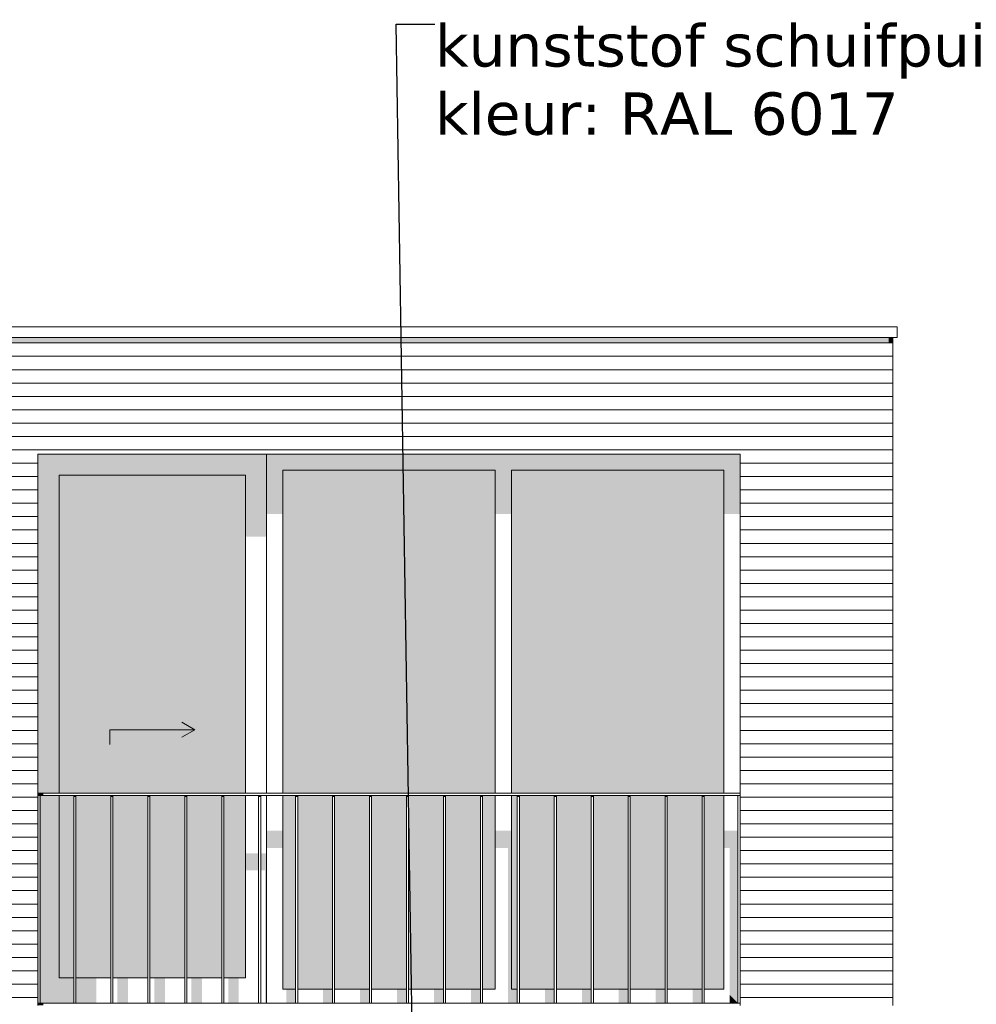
# Model space of a CAD drawing. Header units: millimetres. Extents: x -25778 to 297771, y -21930 to 17454.
# Tile 12 of 109: x 68255 to 72764, y -13625 to -8981. Entities that reach past the tile are written whole.
import ezdxf

# ---------------------------------------------------------------- set-up
doc = ezdxf.new("R2010")
doc.units = ezdxf.units.MM
doc.header["$MEASUREMENT"] = 0
for name, color, linetype in [('34 Balustrades', 7, 'Continuous'), ('34 Balustrades 2D arcering', 7, 'Continuous'), ('New_21 Buitenwanden', 7, 'Continuous'), ('New_21 Buitenwanden 2D arcering', 7, 'Continuous'), ('New_21 Buitenwanden Afdek-arcering', 7, 'Continuous'), ('New_21 Buitenwanden Deuren', 7, 'Continuous'), ('New_21 Buitenwanden Ramen', 7, 'Continuous'), ('New_47 Dakafwerking', 7, 'Continuous'), ('Tekst_dim 1_ 100 .DO', 7, 'Continuous')]:
    doc.layers.add(name, color=color, linetype=linetype)
doc.styles.add('GENERATED_STYLE_1', font='verdana.ttf')
doc.dimstyles.new('GENERATED_STYLE__2', dxfattribs={"dimtxt": 0.18, "dimasz": 182.4, "dimexe": 0.18, "dimexo": 0.0625, "dimgap": 0, "dimtad": 0, "dimtih": 1, "dimtoh": 1, "dimdec": 4, "dimzin": 0, "dimdsep": 46, "dimcen": 0.09, "dimadec": 0, "dimazin": 0, "dimtfac": 1, "dimtdec": 4, "dimtmove": 0, "dimatfit": 3, "dimldrblk": 'ARROWHEAD_11', "dimfxl": 1, "dimtolj": 1, "dimtzin": 0, "dimarcsym": 0})

# ---------------------------------------------------------------- blocks, each defined once
blk = doc.blocks.new('Section Element_20_1', base_point=(54245.6, -19829.7))
at = {"layer": 'New_21 Buitenwanden 2D arcering', "linetype": 'Continuous', "lineweight": 0, "true_color": 0x1e2122}
blk.add_hatch(color=250, dxfattribs=at).paths.add_polyline_path([(67770.6, -10508), (68340.6, -10508), (68340.6, -10479.7), (67770.6, -10479.7)])
at = {"layer": 'New_21 Buitenwanden Afdek-arcering', "linetype": 'Continuous', "lineweight": 0, "true_color": 0x000000}
h = blk.add_hatch(dxfattribs=at)
h.set_pattern_fill('920_Lijnen_horz__63_0001', color=18, style=0, pattern_type=2)
h.set_pattern_definition([(360, (54245.63, -19829.75), (0, 63), [])])
h.paths.add_polyline_path([(67770.6, -13629.7), (68340.6, -13629.7), (68340.6, -10479.7), (67770.6, -10479.7)])
at = {"layer": 'New_21 Buitenwanden', "color": 7, "linetype": 'Continuous', "lineweight": 0}
for p, q in [((67770.6, -10479.7), (67770.6, -13629.7)), ((68340.6, -13629.7), (68340.6, -11029.7))]:
    blk.add_line(p, q, dxfattribs=at)
blk = doc.blocks.new('Section Element_35_1', base_point=(54245.6, -19829.7))
at = {"layer": 'New_47 Dakafwerking', "color": 9, "linetype": 'Continuous', "lineweight": 0}
for p, q in [((72390.6, -10429.7), (67745.6, -10429.7)), ((72390.6, -10479.7), (72390.6, -10429.7)), ((72390.6, -10479.7), (67745.6, -10479.7))]:
    blk.add_line(p, q, dxfattribs=at)
blk = doc.blocks.new('Section Element_63_1', base_point=(54245.6, -19829.7))
at = {"layer": 'New_21 Buitenwanden 2D arcering', "linetype": 'Continuous', "lineweight": 0, "true_color": 0x1e2122}
blk.add_hatch(color=250, dxfattribs=at).paths.add_polyline_path([(72370.6, -10479.7), (72350.6, -10479.7), (72350.6, -10508), (72370.6, -10508)])
at = {"layer": 'New_21 Buitenwanden Afdek-arcering', "linetype": 'Continuous', "lineweight": 0, "true_color": 0x000000}
h = blk.add_hatch(dxfattribs=at)
h.set_pattern_fill('920_Lijnen_horz__63_0001', color=18, style=0, pattern_type=2)
h.set_pattern_definition([(3e-12, (54245.63, -19829.75), (0, 63), [])])
h.paths.add_polyline_path([(72370.6, -10479.7), (72350.6, -10479.7), (72350.6, -13629.7), (72370.6, -13629.7)])
at = {"layer": 'New_21 Buitenwanden', "color": 7, "linetype": 'Continuous', "lineweight": 0}
blk.add_line((72370.6, -10479.7), (72370.6, -13629.7), dxfattribs=at)
blk = doc.blocks.new('Section Element_77_1', base_point=(54245.6, -19829.7))
at = {"layer": 'New_21 Buitenwanden 2D arcering', "linetype": 'Continuous', "lineweight": 0, "true_color": 0x1e2122}
blk.add_hatch(color=250, dxfattribs=at).paths.add_polyline_path([(72350.6, -10479.7), (71650.6, -10479.7), (71650.6, -10508), (72350.6, -10508)])
at = {"layer": 'New_21 Buitenwanden Afdek-arcering', "linetype": 'Continuous', "lineweight": 0, "true_color": 0x000000}
h = blk.add_hatch(dxfattribs=at)
h.set_pattern_fill('920_Lijnen_horz__63_0001', color=18, style=0, pattern_type=2)
h.set_pattern_definition([(0, (54245.63, -19829.75), (0, 63), [])])
h.paths.add_polyline_path([(71650.6, -10479.7), (71650.6, -13629.7), (72350.6, -13629.7), (72350.6, -10479.7)])
at = {"layer": 'New_21 Buitenwanden', "color": 7, "linetype": 'Continuous', "lineweight": 0}
blk.add_line((71650.6, -13629.7), (71650.6, -11029.7), dxfattribs=at)
blk = doc.blocks.new('Section Element_78_1', base_point=(54245.6, -19829.7))
at = {"layer": 'New_21 Buitenwanden 2D arcering', "linetype": 'Continuous', "lineweight": 0, "true_color": 0x1e2122}
blk.add_hatch(color=250, dxfattribs=at).paths.add_polyline_path([(68340.6, -10508), (71650.6, -10508), (71650.6, -10479.7), (68340.6, -10479.7)])
at = {"layer": 'New_21 Buitenwanden Afdek-arcering', "linetype": 'Continuous', "lineweight": 0, "true_color": 0x000000}
h = blk.add_hatch(dxfattribs=at)
h.set_pattern_fill('920_Lijnen_horz__63_0001', color=18, style=0, pattern_type=2)
h.set_pattern_definition([(0, (54245.63, -19829.75), (0, 63), [])])
h.paths.add_polyline_path([(68340.6, -11029.7), (71650.6, -11029.7), (71650.6, -10479.7), (68340.6, -10479.7)])
at = {"layer": 'New_21 Buitenwanden', "color": 7, "linetype": 'Continuous', "lineweight": 0}
blk.add_line((71650.6, -11029.7), (68340.6, -11029.7), dxfattribs=at)
blk = doc.blocks.new('Section Element_140_1', base_point=(54245.6, -19829.7))
at = {"layer": '34 Balustrades 2D arcering', "linetype": 'Continuous', "lineweight": 0, "true_color": 0x1e2122}
blk.add_hatch(color=250, dxfattribs=at).paths.add_polyline_path([(68340.6, -12639.7), (68365.6, -12639.7), (68365.6, -12629.7), (68340.6, -12629.7)])
at = {"layer": '34 Balustrades', "color": 9, "linetype": 'Continuous', "lineweight": 0}
for p, q in [((68340.6, -12629.7), (71650.6, -12629.7)), ((68350.6, -12639.7), (71640.6, -12639.7))]:
    blk.add_line(p, q, dxfattribs=at)
blk = doc.blocks.new('Section Element_141_1', base_point=(54245.6, -19829.7))
at = {"layer": '34 Balustrades 2D arcering', "linetype": 'Continuous', "lineweight": 0, "true_color": 0x1e2122}
blk.add_hatch(color=250, dxfattribs=at).paths.add_polyline_path([(68340.6, -13629.7), (68365.6, -13629.7), (68365.6, -13619.7), (68340.6, -13619.7)])
at = {"layer": '34 Balustrades', "color": 9, "linetype": 'Continuous', "lineweight": 0}
blk.add_line((68350.6, -13619.7), (71640.6, -13619.7), dxfattribs=at)
blk = doc.blocks.new('Section Element_142_1', base_point=(54245.6, -19829.7))
at = {"layer": 'New_21 Buitenwanden 2D arcering', "linetype": 'Continuous', "lineweight": 0, "true_color": 0x1e2122}
for points in [[(68340.6, -11029.7), (68340.6, -11129.7), (68440.6, -11129.7), (69318.6, -11129.7), (69418.6, -11129.7), (69418.6, -11029.7)], [(68340.6, -11129.7), (68340.6, -12629.7), (68440.6, -12629.7), (68440.6, -11129.7)], [(68440.6, -12629.7), (68635.6, -12629.7), (68635.6, -11446.9), (69318.6, -11446.9), (69318.6, -11129.7), (68440.6, -11129.7)], [(69418.6, -11129.7), (69318.6, -11129.7), (69318.6, -11418.7), (69418.6, -11418.7)], [(68440.6, -12639.7), (68350.6, -12639.7), (68350.6, -13499.7), (68440.6, -13499.7)], [(68440.6, -13499.7), (68509.8, -13499.7), (68509.8, -12639.7), (68440.6, -12639.7)], [(68519.8, -13499.7), (68635.6, -13499.7), (68635.6, -13021.6), (68684.1, -13021.6), (68684.1, -12940.9), (68635.6, -12940.9), (68635.6, -12639.7), (68519.8, -12639.7)], [(68694.1, -13021.6), (68734.8, -13021.6), (68734.8, -13499.7), (68784.8, -13499.7), (68784.8, -13021.6), (68858.3, -13021.6), (68858.3, -12940.9), (68694.1, -12940.9)], [(68868.3, -13021.6), (68909.1, -13021.6), (68909.1, -13499.7), (68959.1, -13499.7), (68959.1, -13021.6), (69032.5, -13021.6), (69032.5, -12940.9), (68868.3, -12940.9)], [(69042.5, -13021.6), (69083.3, -13021.6), (69083.3, -13499.7), (69133.3, -13499.7), (69133.3, -13021.6), (69206.7, -13021.6), (69206.7, -12940.9), (69042.5, -12940.9)], [(69216.7, -13021.6), (69257.5, -13021.6), (69257.5, -13499.7), (69307.5, -13499.7), (69307.5, -13021.6), (69318.6, -13021.6), (69318.6, -12940.9), (69216.7, -12940.9)], [(69380.9, -12912.6), (69318.6, -12912.6), (69318.6, -12993.3), (69380.9, -12993.3)], [(69390.9, -12993.3), (69411.7, -12993.3), (69411.7, -13499.7), (69418.6, -13499.7), (69418.6, -12912.6), (69390.9, -12912.6)], [(68440.6, -13499.7), (68350.6, -13499.7), (68350.6, -13619.7), (68509.8, -13619.7), (68509.8, -13499.7)], [(68615.6, -13499.7), (68519.8, -13499.7), (68519.8, -13619.7), (68615.6, -13619.7)], [(68764.8, -13499.7), (68714.8, -13499.7), (68714.8, -13619.7), (68764.8, -13619.7)], [(68939.1, -13499.7), (68889.1, -13499.7), (68889.1, -13619.7), (68939.1, -13619.7)], [(69113.3, -13499.7), (69063.3, -13499.7), (69063.3, -13619.7), (69113.3, -13619.7)], [(69237.5, -13499.7), (69237.5, -13619.7), (69287.5, -13619.7), (69287.5, -13499.7)], [(69411.7, -13499.7), (69411.7, -13619.7), (69418.6, -13619.7), (69418.6, -13499.7)]]:
    blk.add_hatch(color=250, dxfattribs=at).paths.add_polyline_path(points)
at = {"layer": 'New_21 Buitenwanden Afdek-arcering', "linetype": 'Continuous', "lineweight": 0, "true_color": 0x99a3a6}
for points in [[(68440.6, -12629.7), (69318.6, -12629.7), (69318.6, -11129.7), (68440.6, -11129.7)], [(68440.6, -13499.7), (68509.8, -13499.7), (68509.8, -12639.7), (68440.6, -12639.7)], [(68684.1, -12639.7), (68519.8, -12639.7), (68519.8, -13499.7), (68684.1, -13499.7)], [(68694.1, -13499.7), (68858.3, -13499.7), (68858.3, -12639.7), (68694.1, -12639.7)], [(68868.3, -12639.7), (68868.3, -13499.7), (69032.5, -13499.7), (69032.5, -12639.7)], [(69042.5, -12639.7), (69042.5, -13499.7), (69206.7, -13499.7), (69206.7, -12639.7)], [(69318.6, -12639.7), (69216.7, -12639.7), (69216.7, -13499.7), (69318.6, -13499.7)]]:
    blk.add_hatch(color=253, dxfattribs=at).paths.add_polyline_path(points)
at = {"layer": 'New_21 Buitenwanden Deuren', "color": 7, "linetype": 'Continuous', "lineweight": 0}
for p, q in [((68440.6, -11129.7), (68440.6, -12629.7)), ((69318.6, -11129.7), (68440.6, -11129.7)), ((69318.6, -12629.7), (69318.6, -11129.7)), ((69079.6, -12329.7), (69019, -12294.7)), ((68679.6, -12329.7), (69079.6, -12329.7)), ((68679.6, -12329.7), (68679.6, -12399.7)), ((69079.6, -12329.7), (69019, -12364.7)), ((68440.6, -12639.7), (68440.6, -13499.7)), ((69318.6, -13499.7), (69318.6, -12639.7)), ((68440.6, -13499.7), (68509.8, -13499.7)), ((68519.8, -13499.7), (68684.1, -13499.7)), ((68694.1, -13499.7), (68858.3, -13499.7)), ((68868.3, -13499.7), (69032.5, -13499.7)), ((69042.5, -13499.7), (69206.7, -13499.7)), ((69216.7, -13499.7), (69318.6, -13499.7))]:
    blk.add_line(p, q, dxfattribs=at)
blk = doc.blocks.new('Section Element_143_1', base_point=(54245.6, -19829.7))
at = {"layer": 'New_21 Buitenwanden 2D arcering', "linetype": 'Continuous', "lineweight": 0, "true_color": 0x1e2122}
for points in [[(69418.6, -11029.7), (69494.6, -11105.7), (70496.6, -11105.7), (70572.6, -11105.7), (71574.6, -11105.7), (71650.6, -11029.7)], [(69494.6, -11105.7), (69418.6, -11029.7), (69418.6, -11312.6), (69494.6, -11312.6)], [(71650.6, -11029.7), (71574.6, -11105.7), (71574.6, -11312.6), (71650.6, -11312.6)], [(69494.6, -12629.7), (69529.6, -12629.7), (69529.6, -11362.1), (70496.6, -11362.1), (70496.6, -11105.7), (69494.6, -11105.7)], [(70496.6, -11312.6), (70572.6, -11312.6), (70572.6, -11105.7), (70496.6, -11105.7)], [(70572.6, -12629.7), (70607.6, -12629.7), (70607.6, -11362.1), (71574.6, -11362.1), (71574.6, -11105.7), (70572.6, -11105.7)], [(69494.6, -12639.7), (69494.6, -13553.7), (69529.6, -13553.7), (69529.6, -12936.7), (69545.9, -12936.7), (69545.9, -13553.7), (69555.1, -13553.7), (69555.1, -12856), (69529.6, -12856), (69529.6, -12639.7)], [(70572.6, -13553.7), (70600.4, -13553.7), (70600.4, -12639.7), (70572.6, -12639.7)], [(69494.6, -12806.5), (69418.6, -12806.5), (69418.6, -12887.2), (69494.6, -12887.2)], [(70572.6, -12806.5), (70496.6, -12806.5), (70496.6, -12887.2), (70556.2, -12887.2), (70556.2, -13553.7), (70572.6, -13553.7)], [(71574.6, -12887.2), (71601.4, -12887.2), (71601.4, -13580.5), (71640.6, -13619.7), (71640.6, -12806.5), (71574.6, -12806.5)], [(69565.1, -13553.7), (69595.9, -13553.7), (69595.9, -12936.7), (69720.1, -12936.7), (69720.1, -13553.7), (69729.3, -13553.7), (69729.3, -12856), (69565.1, -12856)], [(69739.3, -13553.7), (69770.1, -13553.7), (69770.1, -12936.7), (69894.3, -12936.7), (69894.3, -13553.7), (69903.5, -13553.7), (69903.5, -12856), (69739.3, -12856)], [(69913.5, -13553.7), (69944.3, -13553.7), (69944.3, -12936.7), (70068.5, -12936.7), (70068.5, -13553.7), (70077.7, -13553.7), (70077.7, -12856), (69913.5, -12856)], [(70087.7, -13553.7), (70118.5, -13553.7), (70118.5, -12936.7), (70242.7, -12936.7), (70242.7, -13553.7), (70251.9, -13553.7), (70251.9, -12856), (70087.7, -12856)], [(70261.9, -13553.7), (70292.7, -13553.7), (70292.7, -12936.7), (70416.9, -12936.7), (70416.9, -13553.7), (70426.2, -13553.7), (70426.2, -12856), (70261.9, -12856)], [(70436.2, -13553.7), (70466.9, -13553.7), (70466.9, -12936.7), (70496.6, -12936.7), (70496.6, -12856), (70436.2, -12856)], [(70610.4, -13553.7), (70641.2, -13553.7), (70641.2, -12936.7), (70765.4, -12936.7), (70765.4, -13553.7), (70774.6, -13553.7), (70774.6, -12856), (70610.4, -12856)], [(70784.6, -13553.7), (70815.4, -13553.7), (70815.4, -12936.7), (70939.6, -12936.7), (70939.6, -13553.7), (70948.8, -13553.7), (70948.8, -12856), (70784.6, -12856)], [(70958.8, -13553.7), (70989.6, -13553.7), (70989.6, -12936.7), (71113.8, -12936.7), (71113.8, -13553.7), (71123, -13553.7), (71123, -12856), (70958.8, -12856)], [(71133, -13553.7), (71163.8, -13553.7), (71163.8, -12936.7), (71288, -12936.7), (71288, -13553.7), (71297.2, -13553.7), (71297.2, -12856), (71133, -12856)], [(71307.2, -13553.7), (71338, -13553.7), (71338, -12936.7), (71462.2, -12936.7), (71462.2, -13553.7), (71471.4, -13553.7), (71471.4, -12856), (71307.2, -12856)], [(71481.4, -13553.7), (71512.2, -13553.7), (71512.2, -12936.7), (71574.6, -12936.7), (71574.6, -12856), (71481.4, -12856)], [(69555.1, -13553.7), (69510.9, -13553.7), (69510.9, -13619.7), (69555.1, -13619.7)], [(69729.3, -13553.7), (69685.1, -13553.7), (69685.1, -13619.7), (69729.3, -13619.7)], [(69903.5, -13553.7), (69859.3, -13553.7), (69859.3, -13619.7), (69903.5, -13619.7)], [(70077.7, -13553.7), (70033.5, -13553.7), (70033.5, -13619.7), (70077.7, -13619.7)], [(70251.9, -13553.7), (70207.7, -13553.7), (70207.7, -13619.7), (70251.9, -13619.7)], [(70426.2, -13553.7), (70381.9, -13553.7), (70381.9, -13619.7), (70426.2, -13619.7)], [(70600.4, -13553.7), (70556.2, -13553.7), (70556.2, -13619.7), (70600.4, -13619.7)], [(70730.4, -13619.7), (70774.6, -13619.7), (70774.6, -13553.7), (70730.4, -13553.7)], [(70948.8, -13553.7), (70904.6, -13553.7), (70904.6, -13619.7), (70948.8, -13619.7)], [(71123, -13553.7), (71078.8, -13553.7), (71078.8, -13619.7), (71123, -13619.7)], [(71297.2, -13553.7), (71253, -13553.7), (71253, -13619.7), (71297.2, -13619.7)], [(71471.4, -13553.7), (71427.2, -13553.7), (71427.2, -13619.7), (71471.4, -13619.7)], [(71640.6, -13619.7), (71601.4, -13580.5), (71601.4, -13619.7)]]:
    blk.add_hatch(color=250, dxfattribs=at).paths.add_polyline_path(points)
at = {"layer": 'New_21 Buitenwanden Afdek-arcering', "linetype": 'Continuous', "lineweight": 0, "true_color": 0x99a3a6}
for points in [[(69494.6, -11105.7), (69494.6, -12629.7), (70496.6, -12629.7), (70496.6, -11105.7)], [(70572.6, -12629.7), (71574.6, -12629.7), (71574.6, -11105.7), (70572.6, -11105.7)], [(69494.6, -12639.7), (69494.6, -13553.7), (69555.1, -13553.7), (69555.1, -12639.7)], [(69729.3, -12639.7), (69565.1, -12639.7), (69565.1, -13553.7), (69729.3, -13553.7)], [(69739.3, -12639.7), (69739.3, -13553.7), (69903.5, -13553.7), (69903.5, -12639.7)], [(70077.7, -12639.7), (69913.5, -12639.7), (69913.5, -13553.7), (70077.7, -13553.7)], [(70251.9, -12639.7), (70087.7, -12639.7), (70087.7, -13553.7), (70251.9, -13553.7)], [(70426.2, -12639.7), (70261.9, -12639.7), (70261.9, -13553.7), (70426.2, -13553.7)], [(70436.2, -12639.7), (70436.2, -13553.7), (70496.6, -13553.7), (70496.6, -12639.7)], [(70572.6, -13553.7), (70600.4, -13553.7), (70600.4, -12639.7), (70572.6, -12639.7)], [(70610.4, -13553.7), (70774.6, -13553.7), (70774.6, -12639.7), (70610.4, -12639.7)], [(70784.6, -12639.7), (70784.6, -13553.7), (70948.8, -13553.7), (70948.8, -12639.7)], [(70958.8, -12639.7), (70958.8, -13553.7), (71123, -13553.7), (71123, -12639.7)], [(71297.2, -12639.7), (71133, -12639.7), (71133, -13553.7), (71297.2, -13553.7)], [(71307.2, -12639.7), (71307.2, -13553.7), (71471.4, -13553.7), (71471.4, -12639.7)], [(71481.4, -12639.7), (71481.4, -13553.7), (71574.6, -13553.7), (71574.6, -12639.7)]]:
    blk.add_hatch(color=253, dxfattribs=at).paths.add_polyline_path(points)
at = {"layer": 'New_21 Buitenwanden Ramen', "color": 7, "linetype": 'Continuous', "lineweight": 0}
for p, q in [((69418.6, -12629.7), (69418.6, -11029.7)), ((69494.6, -11105.7), (69494.6, -12629.7)), ((70496.6, -11105.7), (69494.6, -11105.7)), ((70496.6, -12629.7), (70496.6, -11105.7)), ((70572.6, -11105.7), (70572.6, -12629.7)), ((71574.6, -11105.7), (70572.6, -11105.7)), ((71574.6, -12629.7), (71574.6, -11105.7)), ((69418.6, -13619.7), (69418.6, -12639.7)), ((69494.6, -12639.7), (69494.6, -13553.7)), ((70496.6, -13553.7), (70496.6, -12639.7)), ((70572.6, -12639.7), (70572.6, -13553.7)), ((71574.6, -13553.7), (71574.6, -12639.7)), ((69494.6, -13553.7), (69555.1, -13553.7)), ((69565.1, -13553.7), (69729.3, -13553.7)), ((69739.3, -13553.7), (69903.5, -13553.7)), ((69913.5, -13553.7), (70077.7, -13553.7)), ((70087.7, -13553.7), (70251.9, -13553.7)), ((70261.9, -13553.7), (70426.2, -13553.7)), ((70436.2, -13553.7), (70496.6, -13553.7)), ((70572.6, -13553.7), (70600.4, -13553.7)), ((70610.4, -13553.7), (70774.6, -13553.7)), ((70784.6, -13553.7), (70948.8, -13553.7)), ((70958.8, -13553.7), (71123, -13553.7)), ((71133, -13553.7), (71297.2, -13553.7)), ((71307.2, -13553.7), (71471.4, -13553.7)), ((71481.4, -13553.7), (71574.6, -13553.7))]:
    blk.add_line(p, q, dxfattribs=at)
blk = doc.blocks.new('Section Element_269_1', base_point=(54245.6, -19829.7))
at = {"layer": '34 Balustrades 2D arcering', "linetype": 'Continuous', "lineweight": 0, "true_color": 0x1e2122}
blk.add_hatch(color=250, dxfattribs=at).paths.add_polyline_path([(68519.8, -12639.7), (68509.8, -12639.7), (68509.8, -12646.8), (68519.8, -12646.8)])
at = {"layer": '34 Balustrades', "color": 9, "linetype": 'Continuous', "lineweight": 0}
for p, q in [((68509.8, -13619.7), (68509.8, -12639.7)), ((68519.8, -13619.7), (68519.8, -12639.7))]:
    blk.add_line(p, q, dxfattribs=at)
blk = doc.blocks.new('Section Element_270_1', base_point=(54245.6, -19829.7))
at = {"layer": '34 Balustrades 2D arcering', "linetype": 'Continuous', "lineweight": 0, "true_color": 0x1e2122}
blk.add_hatch(color=250, dxfattribs=at).paths.add_polyline_path([(68694.1, -12639.7), (68684.1, -12639.7), (68684.1, -12646.8), (68694.1, -12646.8)])
at = {"layer": '34 Balustrades', "color": 9, "linetype": 'Continuous', "lineweight": 0}
for p, q in [((68684.1, -13619.7), (68684.1, -12639.7)), ((68694.1, -13619.7), (68694.1, -12639.7))]:
    blk.add_line(p, q, dxfattribs=at)
blk = doc.blocks.new('Section Element_271_1', base_point=(54245.6, -19829.7))
at = {"layer": '34 Balustrades 2D arcering', "linetype": 'Continuous', "lineweight": 0, "true_color": 0x1e2122}
blk.add_hatch(color=250, dxfattribs=at).paths.add_polyline_path([(68868.3, -12639.7), (68858.3, -12639.7), (68858.3, -12646.8), (68868.3, -12646.8)])
at = {"layer": '34 Balustrades', "color": 9, "linetype": 'Continuous', "lineweight": 0}
for p, q in [((68858.3, -13619.7), (68858.3, -12639.7)), ((68868.3, -13619.7), (68868.3, -12639.7))]:
    blk.add_line(p, q, dxfattribs=at)
blk = doc.blocks.new('Section Element_272_1', base_point=(54245.6, -19829.7))
at = {"layer": '34 Balustrades 2D arcering', "linetype": 'Continuous', "lineweight": 0, "true_color": 0x1e2122}
blk.add_hatch(color=250, dxfattribs=at).paths.add_polyline_path([(69042.5, -12639.7), (69032.5, -12639.7), (69032.5, -12646.8), (69042.5, -12646.8)])
at = {"layer": '34 Balustrades', "color": 9, "linetype": 'Continuous', "lineweight": 0}
for p, q in [((69032.5, -13619.7), (69032.5, -12639.7)), ((69042.5, -13619.7), (69042.5, -12639.7))]:
    blk.add_line(p, q, dxfattribs=at)
blk = doc.blocks.new('Section Element_273_1', base_point=(54245.6, -19829.7))
at = {"layer": '34 Balustrades 2D arcering', "linetype": 'Continuous', "lineweight": 0, "true_color": 0x1e2122}
blk.add_hatch(color=250, dxfattribs=at).paths.add_polyline_path([(69216.7, -12639.7), (69206.7, -12639.7), (69206.7, -12646.8), (69216.7, -12646.8)])
at = {"layer": '34 Balustrades', "color": 9, "linetype": 'Continuous', "lineweight": 0}
for p, q in [((69206.7, -13619.7), (69206.7, -12639.7)), ((69216.7, -13619.7), (69216.7, -12639.7))]:
    blk.add_line(p, q, dxfattribs=at)
blk = doc.blocks.new('Section Element_274_1', base_point=(54245.6, -19829.7))
at = {"layer": '34 Balustrades 2D arcering', "linetype": 'Continuous', "lineweight": 0, "true_color": 0x1e2122}
blk.add_hatch(color=250, dxfattribs=at).paths.add_polyline_path([(69380.9, -12646.8), (69390.9, -12646.8), (69390.9, -12639.7), (69380.9, -12639.7)])
at = {"layer": '34 Balustrades', "color": 9, "linetype": 'Continuous', "lineweight": 0}
for p, q in [((69380.9, -13619.7), (69380.9, -12639.7)), ((69390.9, -13619.7), (69390.9, -12639.7))]:
    blk.add_line(p, q, dxfattribs=at)
blk = doc.blocks.new('Section Element_275_1', base_point=(54245.6, -19829.7))
at = {"layer": '34 Balustrades 2D arcering', "linetype": 'Continuous', "lineweight": 0, "true_color": 0x1e2122}
blk.add_hatch(color=250, dxfattribs=at).paths.add_polyline_path([(69555.1, -12646.8), (69565.1, -12646.8), (69565.1, -12639.7), (69555.1, -12639.7)])
at = {"layer": '34 Balustrades', "color": 9, "linetype": 'Continuous', "lineweight": 0}
for p, q in [((69555.1, -13619.7), (69555.1, -12639.7)), ((69565.1, -13619.7), (69565.1, -12639.7))]:
    blk.add_line(p, q, dxfattribs=at)
blk = doc.blocks.new('Section Element_276_1', base_point=(54245.6, -19829.7))
at = {"layer": '34 Balustrades 2D arcering', "linetype": 'Continuous', "lineweight": 0, "true_color": 0x1e2122}
blk.add_hatch(color=250, dxfattribs=at).paths.add_polyline_path([(69729.3, -12646.8), (69739.3, -12646.8), (69739.3, -12639.7), (69729.3, -12639.7)])
at = {"layer": '34 Balustrades', "color": 9, "linetype": 'Continuous', "lineweight": 0}
for p, q in [((69729.3, -13619.7), (69729.3, -12639.7)), ((69739.3, -13619.7), (69739.3, -12639.7))]:
    blk.add_line(p, q, dxfattribs=at)
blk = doc.blocks.new('Section Element_277_1', base_point=(54245.6, -19829.7))
at = {"layer": '34 Balustrades 2D arcering', "linetype": 'Continuous', "lineweight": 0, "true_color": 0x1e2122}
blk.add_hatch(color=250, dxfattribs=at).paths.add_polyline_path([(69903.5, -12646.8), (69913.5, -12646.8), (69913.5, -12639.7), (69903.5, -12639.7)])
at = {"layer": '34 Balustrades', "color": 9, "linetype": 'Continuous', "lineweight": 0}
for p, q in [((69903.5, -13619.7), (69903.5, -12639.7)), ((69913.5, -13619.7), (69913.5, -12639.7))]:
    blk.add_line(p, q, dxfattribs=at)
blk = doc.blocks.new('Section Element_278_1', base_point=(54245.6, -19829.7))
at = {"layer": '34 Balustrades 2D arcering', "linetype": 'Continuous', "lineweight": 0, "true_color": 0x1e2122}
blk.add_hatch(color=250, dxfattribs=at).paths.add_polyline_path([(70077.7, -12646.8), (70087.7, -12646.8), (70087.7, -12639.7), (70077.7, -12639.7)])
at = {"layer": '34 Balustrades', "color": 9, "linetype": 'Continuous', "lineweight": 0}
for p, q in [((70077.7, -13619.7), (70077.7, -12639.7)), ((70087.7, -13619.7), (70087.7, -12639.7))]:
    blk.add_line(p, q, dxfattribs=at)
blk = doc.blocks.new('Section Element_279_1', base_point=(54245.6, -19829.7))
at = {"layer": '34 Balustrades 2D arcering', "linetype": 'Continuous', "lineweight": 0, "true_color": 0x1e2122}
blk.add_hatch(color=250, dxfattribs=at).paths.add_polyline_path([(70251.9, -12646.8), (70261.9, -12646.8), (70261.9, -12639.7), (70251.9, -12639.7)])
at = {"layer": '34 Balustrades', "color": 9, "linetype": 'Continuous', "lineweight": 0}
for p, q in [((70251.9, -13619.7), (70251.9, -12639.7)), ((70261.9, -13619.7), (70261.9, -12639.7))]:
    blk.add_line(p, q, dxfattribs=at)
blk = doc.blocks.new('Section Element_280_1', base_point=(54245.6, -19829.7))
at = {"layer": '34 Balustrades 2D arcering', "linetype": 'Continuous', "lineweight": 0, "true_color": 0x1e2122}
blk.add_hatch(color=250, dxfattribs=at).paths.add_polyline_path([(70426.2, -12646.8), (70436.2, -12646.8), (70436.2, -12639.7), (70426.2, -12639.7)])
at = {"layer": '34 Balustrades', "color": 9, "linetype": 'Continuous', "lineweight": 0}
for p, q in [((70426.2, -13619.7), (70426.2, -12639.7)), ((70436.2, -13619.7), (70436.2, -12639.7))]:
    blk.add_line(p, q, dxfattribs=at)
blk = doc.blocks.new('Section Element_281_1', base_point=(54245.6, -19829.7))
at = {"layer": '34 Balustrades 2D arcering', "linetype": 'Continuous', "lineweight": 0, "true_color": 0x1e2122}
blk.add_hatch(color=250, dxfattribs=at).paths.add_polyline_path([(70600.4, -12646.8), (70610.4, -12646.8), (70610.4, -12639.7), (70600.4, -12639.7)])
at = {"layer": '34 Balustrades', "color": 9, "linetype": 'Continuous', "lineweight": 0}
for p, q in [((70600.4, -13619.7), (70600.4, -12639.7)), ((70610.4, -13619.7), (70610.4, -12639.7))]:
    blk.add_line(p, q, dxfattribs=at)
blk = doc.blocks.new('Section Element_282_1', base_point=(54245.6, -19829.7))
at = {"layer": '34 Balustrades 2D arcering', "linetype": 'Continuous', "lineweight": 0, "true_color": 0x1e2122}
blk.add_hatch(color=250, dxfattribs=at).paths.add_polyline_path([(70774.6, -12646.8), (70784.6, -12646.8), (70784.6, -12639.7), (70774.6, -12639.7)])
at = {"layer": '34 Balustrades', "color": 9, "linetype": 'Continuous', "lineweight": 0}
for p, q in [((70774.6, -13619.7), (70774.6, -12639.7)), ((70784.6, -13619.7), (70784.6, -12639.7))]:
    blk.add_line(p, q, dxfattribs=at)
blk = doc.blocks.new('Section Element_283_1', base_point=(54245.6, -19829.7))
at = {"layer": '34 Balustrades 2D arcering', "linetype": 'Continuous', "lineweight": 0, "true_color": 0x1e2122}
blk.add_hatch(color=250, dxfattribs=at).paths.add_polyline_path([(70948.8, -12646.8), (70958.8, -12646.8), (70958.8, -12639.7), (70948.8, -12639.7)])
at = {"layer": '34 Balustrades', "color": 9, "linetype": 'Continuous', "lineweight": 0}
for p, q in [((70948.8, -13619.7), (70948.8, -12639.7)), ((70958.8, -13619.7), (70958.8, -12639.7))]:
    blk.add_line(p, q, dxfattribs=at)
blk = doc.blocks.new('Section Element_284_1', base_point=(54245.6, -19829.7))
at = {"layer": '34 Balustrades 2D arcering', "linetype": 'Continuous', "lineweight": 0, "true_color": 0x1e2122}
blk.add_hatch(color=250, dxfattribs=at).paths.add_polyline_path([(71123, -12646.8), (71133, -12646.8), (71133, -12639.7), (71123, -12639.7)])
at = {"layer": '34 Balustrades', "color": 9, "linetype": 'Continuous', "lineweight": 0}
for p, q in [((71123, -13619.7), (71123, -12639.7)), ((71133, -13619.7), (71133, -12639.7))]:
    blk.add_line(p, q, dxfattribs=at)
blk = doc.blocks.new('Section Element_285_1', base_point=(54245.6, -19829.7))
at = {"layer": '34 Balustrades 2D arcering', "linetype": 'Continuous', "lineweight": 0, "true_color": 0x1e2122}
blk.add_hatch(color=250, dxfattribs=at).paths.add_polyline_path([(71297.2, -12646.8), (71307.2, -12646.8), (71307.2, -12639.7), (71297.2, -12639.7)])
at = {"layer": '34 Balustrades', "color": 9, "linetype": 'Continuous', "lineweight": 0}
for p, q in [((71297.2, -13619.7), (71297.2, -12639.7)), ((71307.2, -13619.7), (71307.2, -12639.7))]:
    blk.add_line(p, q, dxfattribs=at)
blk = doc.blocks.new('Section Element_286_1', base_point=(54245.6, -19829.7))
at = {"layer": '34 Balustrades 2D arcering', "linetype": 'Continuous', "lineweight": 0, "true_color": 0x1e2122}
blk.add_hatch(color=250, dxfattribs=at).paths.add_polyline_path([(71481.4, -12639.7), (71471.4, -12639.7), (71471.4, -12646.8), (71481.4, -12646.8)])
at = {"layer": '34 Balustrades', "color": 9, "linetype": 'Continuous', "lineweight": 0}
for p, q in [((71471.4, -13619.7), (71471.4, -12639.7)), ((71481.4, -13619.7), (71481.4, -12639.7))]:
    blk.add_line(p, q, dxfattribs=at)
blk = doc.blocks.new('Section Element_287_1', base_point=(54245.6, -19829.7))
at = {"layer": '34 Balustrades 2D arcering', "linetype": 'Continuous', "lineweight": 0, "true_color": 0x1e2122}
blk.add_hatch(color=250, dxfattribs=at).paths.add_polyline_path([(68340.6, -13619.7), (68350.6, -13619.7), (68350.6, -12639.7), (68340.6, -12639.7)])
at = {"layer": '34 Balustrades', "color": 9, "linetype": 'Continuous', "lineweight": 0}
for p, q in [((68340.6, -12639.7), (68350.6, -12639.7)), ((68350.6, -13619.7), (68350.6, -12639.7)), ((68340.6, -13619.7), (68350.6, -13619.7))]:
    blk.add_line(p, q, dxfattribs=at)
blk = doc.blocks.new('Section Element_288_1', base_point=(54245.6, -19829.7))
at = {"layer": '34 Balustrades', "color": 9, "linetype": 'Continuous', "lineweight": 0}
for p, q in [((71640.6, -12639.7), (71650.6, -12639.7)), ((71640.6, -13619.7), (71640.6, -12639.7)), ((71640.6, -13619.7), (71650.6, -13619.7))]:
    blk.add_line(p, q, dxfattribs=at)
blk = doc.blocks.new('ARROWHEAD_11')
at = {"color": 0, "linetype": 'Continuous', "lineweight": 0}
blk.add_line((0, 0), (-1, 0), dxfattribs=at)
at = {"color": 0, "linetype": 'Continuous', "lineweight": 0, "const_width": 0.25, "flags": 128}
blk.add_lwpolyline([(-0.125, 0, 1), (0.125, 0, 1)], format="xyb", close=True, dxfattribs=at)

msp = doc.modelspace()

# ---------------------------------------------------------------- block references
at = {"layer": '34 Balustrades', "lineweight": 0}
for name in ['Section Element_140_1', 'Section Element_287_1', 'Section Element_269_1', 'Section Element_270_1', 'Section Element_271_1', 'Section Element_272_1', 'Section Element_273_1', 'Section Element_274_1', 'Section Element_275_1', 'Section Element_276_1', 'Section Element_277_1', 'Section Element_278_1', 'Section Element_279_1', 'Section Element_280_1', 'Section Element_281_1', 'Section Element_282_1', 'Section Element_283_1', 'Section Element_284_1', 'Section Element_285_1', 'Section Element_286_1', 'Section Element_288_1', 'Section Element_141_1']:
    msp.add_blockref(name, (54245.6, -19829.7), dxfattribs=at)
at = {"layer": 'New_21 Buitenwanden', "lineweight": 0}
for name in ['Section Element_20_1', 'Section Element_78_1', 'Section Element_77_1', 'Section Element_63_1']:
    msp.add_blockref(name, (54245.6, -19829.7), dxfattribs=at)
at = {"layer": 'New_21 Buitenwanden Deuren', "lineweight": 0}
msp.add_blockref('Section Element_142_1', (54245.6, -19829.7), dxfattribs=at)
at = {"layer": 'New_21 Buitenwanden Ramen', "lineweight": 0}
msp.add_blockref('Section Element_143_1', (54245.6, -19829.7), dxfattribs=at)
at = {"layer": 'New_47 Dakafwerking', "lineweight": 0}
msp.add_blockref('Section Element_35_1', (54245.6, -19829.7), dxfattribs=at)

# ---------------------------------------------------------------- texts
at = {"layer": 'Tekst_dim 1_ 100 .DO', "color": 9, "linetype": 'Continuous', "lineweight": 0, "insert": (70211.9, -9001.8), "char_height": 200, "attachment_point": 1, "line_spacing_factor": 0.966125, "style": 'GENERATED_STYLE_1'}
msp.add_mtext('\\A1;{\\pql;\\fVerdana|b0|i0|c0|p0;\\W1.000000;kunststof schuifpui\\P\\pql;\\fVerdana|b0|i0|c0|p0;\\W1.000000;kleur: RAL \\fVerdana|b0|i0|c0|p0;\\W1.000000;6017}', dxfattribs=at)

# ---------------------------------------------------------------- leaders
at = {"layer": 'Tekst_dim 1_ 100 .DO', "color": 1, "linetype": 'Continuous', "lineweight": 0, "annotation_type": 0, "has_hookline": 1, "hookline_direction": 0, "text_width": 2552.2}
msp.add_leader([(70111.9, -14183.9), (70029.5, -9001.8), (70211.9, -9001.8)], dimstyle='GENERATED_STYLE__2', dxfattribs=at)

doc.saveas('drawing.dxf')
